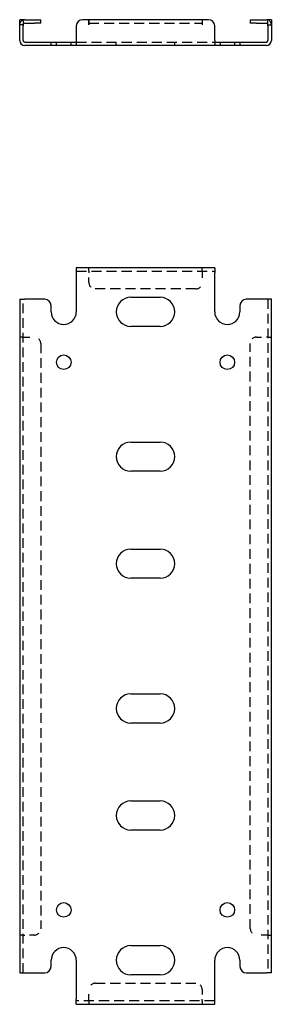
# Model space of a CAD drawing. Header units: inches. Extents: x 11.5 to 98.2, y 5.4 to 47.4.
# Tile 1 of 3: x 11.5 to 16.5, y 5.4 to 24.9. Entities that reach past the tile are written whole.
import ezdxf

# ---------------------------------------------------------------- set-up
doc = ezdxf.new("R2010")
doc.units = ezdxf.units.IN
doc.header["$MEASUREMENT"] = 0
doc.linetypes.add('DASHED_SPACE', pattern=[0.2067, 0.1654, -0.0413])
doc.layers.add('Hidden Edges(ANSI)', color=7, linetype='DASHED_SPACE', lineweight=25)
doc.layers.add('Visible Edges(ANSI)', color=7, linetype='Continuous', lineweight=25)

msp = doc.modelspace()

# ---------------------------------------------------------------- linework, layer by layer
at = {"layer": 'Hidden Edges(ANSI)', "ltscale": 1.209482}
for p, q in [((12.885, 24.836), (15.135, 24.836)), ((12.635, 24.46), (15.385, 24.46)), ((12.635, 19.909), (15.385, 19.909)), ((15.01, 19.559), (13.01, 19.559)), ((13.01, 5.77), (15.01, 5.77)), ((15.385, 5.42), (12.635, 5.42))]:
    msp.add_line(p, q, dxfattribs=at)
at = {"layer": 'Hidden Edges(ANSI)', "ltscale": 0.129419}
for p, q in [((11.578, 24.805), (11.51, 24.805)), ((16.442, 24.805), (16.51, 24.805)), ((12.24, 24.392), (12.24, 24.46)), ((12.53, 24.392), (12.53, 24.46)), ((13.429, 24.392), (13.429, 24.46)), ((14.591, 24.392), (14.591, 24.46)), ((15.49, 24.46), (15.49, 24.392)), ((15.78, 24.46), (15.78, 24.392)), ((12.884, 19.909), (12.884, 19.977)), ((12.885, 19.909), (12.885, 19.977)), ((15.135, 19.909), (15.135, 19.977)), ((15.135, 19.909), (15.135, 19.977)), ((11.578, 18.602), (11.51, 18.602)), ((11.578, 18.602), (11.51, 18.602)), ((16.442, 18.602), (16.51, 18.602)), ((16.442, 18.602), (16.51, 18.602)), ((11.578, 6.727), (11.51, 6.727)), ((11.578, 6.727), (11.51, 6.727)), ((16.442, 6.727), (16.51, 6.727)), ((16.442, 6.727), (16.51, 6.727)), ((12.884, 5.42), (12.884, 5.352)), ((12.885, 5.42), (12.885, 5.352)), ((15.135, 5.42), (15.135, 5.352)), ((15.135, 5.42), (15.135, 5.352))]:
    msp.add_line(p, q, dxfattribs=at)
at = {"layer": 'Hidden Edges(ANSI)', "ltscale": 0.092649}
for p, q in [((12.885, 19.909), (12.885, 19.878)), ((15.135, 19.909), (15.135, 19.878)), ((11.578, 18.602), (11.609, 18.602)), ((16.442, 18.602), (16.411, 18.602)), ((11.578, 6.727), (11.609, 6.727)), ((16.442, 6.727), (16.411, 6.727)), ((12.885, 5.42), (12.885, 5.451)), ((15.135, 5.42), (15.135, 5.451))]:
    msp.add_line(p, q, dxfattribs=at)
at = {"layer": 'Hidden Edges(ANSI)', "ltscale": 0.369411}
for p, q in [((12.885, 19.684), (12.885, 19.878)), ((15.135, 19.878), (15.135, 19.684)), ((11.609, 18.602), (11.803, 18.602)), ((16.217, 18.602), (16.411, 18.602)), ((11.803, 6.727), (11.609, 6.727)), ((16.411, 6.727), (16.217, 6.727)), ((12.885, 5.451), (12.885, 5.645)), ((15.135, 5.645), (15.135, 5.451))]:
    msp.add_line(p, q, dxfattribs=at)
at = {"layer": 'Hidden Edges(ANSI)', "ltscale": 1.155488}
for p, q in [((11.578, 5.977), (11.578, 19.352)), ((16.442, 19.352), (16.442, 5.977))]:
    msp.add_line(p, q, dxfattribs=at)
at = {"layer": 'Hidden Edges(ANSI)', "ltscale": 1.171686}
for p, q in [((11.928, 18.477), (11.928, 6.852)), ((16.092, 6.852), (16.092, 18.477))]:
    msp.add_line(p, q, dxfattribs=at)
at = {"layer": 'Hidden Edges(ANSI)', "ltscale": 0.236041}
for centre, start, end in [((11.609, 24.805), 108.248, 180), ((16.411, 24.805), 0, 71.752)]:
    msp.add_arc(centre, 0.099, start, end, dxfattribs=at)
at = {"layer": 'Hidden Edges(ANSI)', "ltscale": 0.373886}
for centre, start, end in [((13.01, 19.684), 180, 270), ((15.01, 19.684), 270, 0), ((11.803, 18.477), 0, 90), ((16.217, 18.477), 90, 180), ((11.803, 6.852), 270, 0), ((16.217, 6.852), 180, 270), ((13.01, 5.645), 90, 180), ((15.01, 5.645), 0, 90)]:
    msp.add_arc(centre, 0.125, start, end, dxfattribs=at)
at = {"layer": 'Visible Edges(ANSI)'}
for p, q in [((11.51, 24.779), (11.51, 24.904)), ((11.578, 24.904), (11.51, 24.904)), ((11.578, 24.904), (11.578, 24.779)), ((11.609, 24.904), (11.803, 24.904)), ((11.609, 24.836), (11.803, 24.836)), ((11.803, 24.904), (11.928, 24.904)), ((11.928, 24.836), (11.803, 24.836)), ((11.928, 24.836), (11.928, 24.904)), ((12.884, 24.904), (12.76, 24.904)), ((12.884, 24.805), (12.884, 24.904)), ((15.135, 24.904), (12.885, 24.904)), ((12.885, 24.904), (12.885, 24.805)), ((15.26, 24.904), (15.135, 24.904)), ((15.135, 24.904), (15.135, 24.805)), ((15.135, 24.904), (15.135, 24.805)), ((16.092, 24.904), (16.217, 24.904)), ((16.092, 24.904), (16.092, 24.836)), ((16.217, 24.836), (16.092, 24.836)), ((16.217, 24.904), (16.411, 24.904)), ((16.217, 24.836), (16.411, 24.836)), ((16.442, 24.779), (16.442, 24.904)), ((16.51, 24.904), (16.442, 24.904)), ((16.51, 24.904), (16.51, 24.779)), ((11.51, 24.491), (11.51, 24.779)), ((11.578, 24.491), (11.578, 24.779)), ((12.635, 24.779), (12.635, 24.491)), ((12.885, 24.805), (12.884, 24.805)), ((12.885, 24.805), (12.885, 24.805)), ((15.135, 24.805), (15.135, 24.805)), ((15.135, 24.805), (15.135, 24.805)), ((15.385, 24.491), (15.385, 24.779)), ((16.442, 24.779), (16.442, 24.491)), ((16.51, 24.779), (16.51, 24.491)), ((11.609, 24.46), (12.01, 24.46)), ((12.01, 24.46), (12.135, 24.46)), ((12.135, 24.392), (12.135, 24.46)), ((12.135, 24.46), (12.635, 24.46)), ((12.635, 24.491), (12.635, 24.392)), ((15.385, 24.491), (15.385, 24.392)), ((15.385, 24.46), (15.885, 24.46)), ((15.885, 24.46), (16.01, 24.46)), ((15.885, 24.46), (15.885, 24.392)), ((16.01, 24.46), (16.411, 24.46)), ((12.01, 24.392), (11.609, 24.392)), ((12.135, 24.392), (12.01, 24.392)), ((12.635, 24.392), (12.135, 24.392)), ((15.385, 24.392), (12.635, 24.392)), ((15.885, 24.392), (15.385, 24.392)), ((16.01, 24.392), (15.885, 24.392)), ((16.411, 24.392), (16.01, 24.392)), ((15.385, 19.977), (12.635, 19.977)), ((12.635, 19.977), (12.635, 19.878)), ((15.385, 19.977), (15.385, 19.878)), ((12.635, 19.878), (12.635, 19.102)), ((15.385, 19.102), (15.385, 19.878)), ((13.719, 19.392), (14.301, 19.392)), ((11.51, 19.352), (11.609, 19.352)), ((11.51, 19.352), (11.51, 5.977)), ((12.01, 19.352), (11.609, 19.352)), ((12.135, 19.102), (12.135, 19.227)), ((15.885, 19.227), (15.885, 19.102)), ((16.411, 19.352), (16.01, 19.352)), ((16.51, 19.352), (16.411, 19.352)), ((16.51, 5.977), (16.51, 19.352)), ((14.301, 18.812), (13.719, 18.812)), ((13.719, 16.517), (14.301, 16.517)), ((14.301, 15.937), (13.719, 15.937)), ((13.719, 14.392), (14.301, 14.392)), ((14.301, 13.812), (13.719, 13.812)), ((13.719, 11.517), (14.301, 11.517)), ((14.301, 10.937), (13.719, 10.937)), ((13.719, 9.392), (14.301, 9.392)), ((14.301, 8.812), (13.719, 8.812)), ((13.719, 6.517), (14.301, 6.517)), ((12.135, 6.102), (12.135, 6.227)), ((12.635, 6.227), (12.635, 5.451)), ((15.385, 5.451), (15.385, 6.227)), ((15.885, 6.227), (15.885, 6.102)), ((11.51, 5.977), (11.609, 5.977)), ((11.609, 5.977), (12.01, 5.977)), ((14.301, 5.937), (13.719, 5.937)), ((16.01, 5.977), (16.411, 5.977)), ((16.51, 5.977), (16.411, 5.977)), ((12.635, 5.352), (12.635, 5.451)), ((12.635, 5.352), (15.385, 5.352)), ((15.385, 5.352), (15.385, 5.451))]:
    msp.add_line(p, q, dxfattribs=at)
for centre in [(12.385, 18.102), (15.635, 18.102), (12.385, 7.227), (15.635, 7.227)]:
    msp.add_circle(centre, 0.145, dxfattribs=at)
for centre, radius, start, end in [((11.609, 24.805), 0.099, 90, 108.248), ((11.609, 24.805), 0.031, 90, 180), ((12.76, 24.779), 0.125, 90, 180), ((15.26, 24.779), 0.125, 0, 90), ((16.411, 24.805), 0.099, 71.752, 90), ((16.411, 24.805), 0.031, 0, 90), ((11.609, 24.491), 0.099, 180, 270), ((11.609, 24.491), 0.031, 180, 270), ((16.411, 24.491), 0.099, 270, 0), ((16.411, 24.491), 0.031, 270, 0), ((13.719, 19.102), 0.29, 90, 270), ((14.301, 19.102), 0.29, 270, 90), ((12.01, 19.227), 0.125, 0, 90), ((16.01, 19.227), 0.125, 90, 180), ((12.385, 19.102), 0.25, 180, 0), ((15.635, 19.102), 0.25, 180, 0), ((13.719, 16.227), 0.29, 90, 270), ((14.301, 16.227), 0.29, 270, 90), ((13.719, 14.102), 0.29, 90, 270), ((14.301, 14.102), 0.29, 270, 90), ((13.719, 11.227), 0.29, 90, 270), ((14.301, 11.227), 0.29, 270, 90), ((13.719, 9.102), 0.29, 90, 270), ((14.301, 9.102), 0.29, 270, 90), ((12.385, 6.227), 0.25, 0, 180), ((13.719, 6.227), 0.29, 90, 270), ((14.301, 6.227), 0.29, 270, 90), ((15.635, 6.227), 0.25, 0, 180), ((12.01, 6.102), 0.125, 270, 0), ((16.01, 6.102), 0.125, 180, 270)]:
    msp.add_arc(centre, radius, start, end, dxfattribs=at)

doc.saveas('drawing.dxf')
